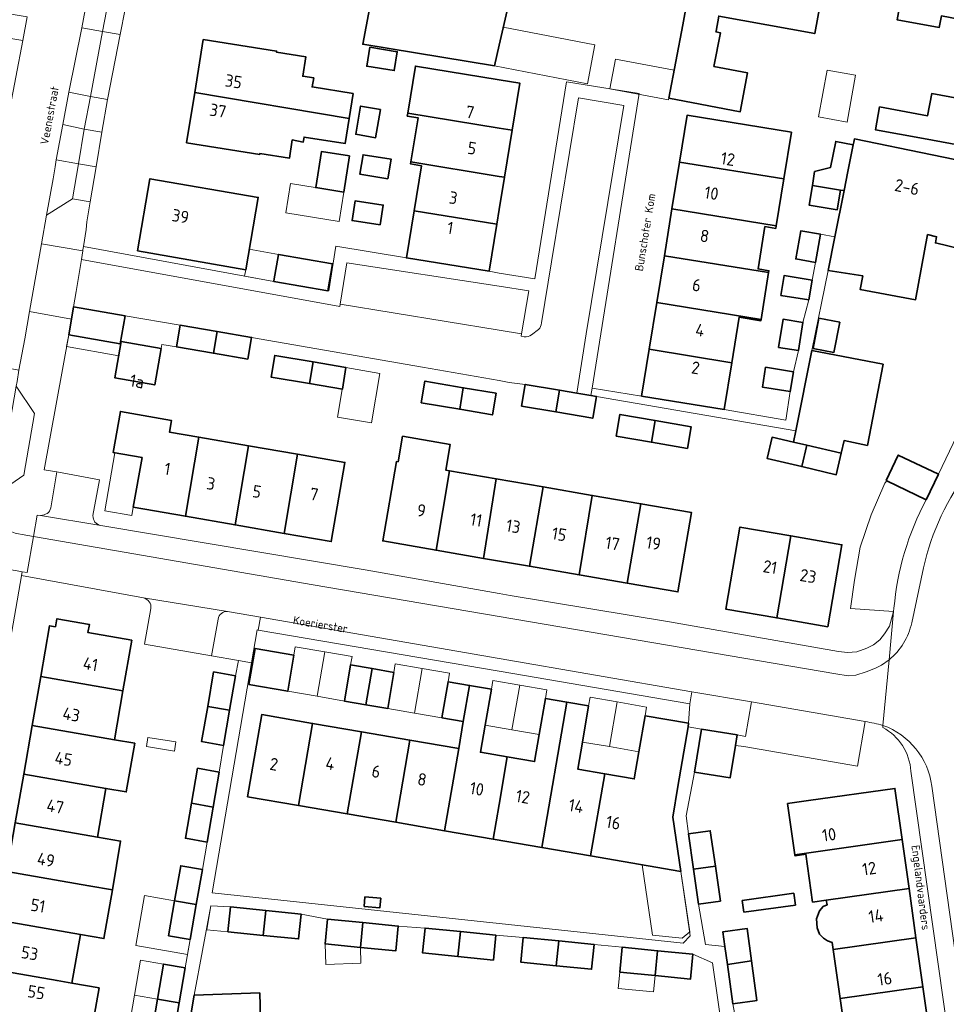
# Model space of a CAD drawing. Header units: metres. Extents: x 149984 to 156489, y 469398 to 478068.
# Tile 189 of 256: x 153948 to 154049, y 471553 to 471661. Entities that reach past the tile are written whole.
import ezdxf
from ezdxf.enums import TextEntityAlignment as Align

# ---------------------------------------------------------------- set-up
doc = ezdxf.new("R2010")
doc.units = ezdxf.units.M
doc.header["$LTSCALE"] = 0.75
for name, color, linetype, lineweight in [('B-WE-OG-BEBOUWING-GV', 6, 'Continuous', 35), ('B-WE-OG-BEBOUWING-T18', 1, 'Continuous', 18), ('B-WE-OG-BEBOUWING_LUIFEL-GV', 6, 'Continuous', 18), ('B-WE-OG-BEBOUWING_OVERBOUWING-GV', 6, 'Continuous', 18), ('B-WE-OG-TERREIN_ERF-GV', 252, 'Continuous', 18), ('B-WE-OG-TOPOGRAFIE-T18', 7, 'Continuous', 18), ('B-WE-VH-OPENVERHARDING_BETONSTRAATSTEEN-GV', 252, 'Continuous', 18), ('B-WE-VH-OPENVERHARDING_STRAATBAKSTEEN-GV', 252, 'Continuous', 18), ('B-WE-VH-OPENVERHARDING_TEGEL-GV', 252, 'Continuous', 18)]:
    doc.layers.add(name, color=color, linetype=linetype, lineweight=lineweight)
doc.styles.add('NLCS-ISO-M500-T18', font='NLCS-ISO.ttf', dxfattribs={"height": 0.9})
doc.styles.add('NLCS-ISO-M750-T18', font='NLCS-ISO.ttf', dxfattribs={"height": 1.35})

msp = doc.modelspace()

# ---------------------------------------------------------------- linework, layer by layer
at = {"layer": 'B-WE-OG-BEBOUWING-GV', "flags": 128}
for points in [[(154021.516, 471667.759), (154020.55, 471662.545), (154020.068, 471659.952), (154018.539, 471651.945), (154026.35, 471650.453), (154027.161, 471654.702), (154023.481, 471655.405), (154024.184, 471659.085), (154023.697, 471659.178), (154023.712, 471659.256), (154024.013, 471660.908), (154034.503, 471659), (154035.236, 471663.032), (154036.646, 471670.437), (154029.784, 471671.713), (154029.973, 471672.7), (154026.247, 471673.394), (154025.082, 471667.112)], [(154055.716, 471659.532), (154057.203, 471667.627), (154045.199, 471669.864), (154043.495, 471660.517), (154048.12, 471659.68), (154048.356, 471660.927)], [(154000.872, 471661.527), (153986.289, 471664.271), (153985.087, 471657.83), (153999.474, 471655.476), (154000, 471657.753)], [(153983.592, 471649.712), (153984.03, 471652.447), (153979.548, 471653.165), (153979.727, 471654.149), (153978.533, 471654.344), (153978.869, 471656.457), (153975.639, 471656.971), (153975.657, 471657.08), (153967.657, 471658.353), (153966.718, 471652.582)], [(153985.848, 471657.5), (153985.519, 471655.428), (153988.526, 471654.951), (153988.855, 471657.023)], [(153990.01, 471650.305), (154000, 471648.676), (154001.41, 471648.446), (154002.248, 471653.586), (154000, 471653.952), (153990.848, 471655.444)], [(153983.592, 471649.712), (153966.718, 471652.582), (153965.823, 471647.081), (153973.82, 471645.795), (153973.837, 471645.903), (153977.066, 471645.384), (153977.387, 471647.379), (153978.574, 471647.143), (153978.672, 471647.695), (153983.154, 471646.978)], [(154041.596, 471650.994), (154041.139, 471648.5), (154046.387, 471647.538), (154053.282, 471646.274), (154054.182, 471651.182), (154047.287, 471652.446), (154046.844, 471650.032)], [(153987.018, 471650.697), (153984.85, 471651.076), (153984.313, 471648.001), (153986.481, 471647.623)], [(153990.01, 471650.305), (153989.96, 471649.996), (153991.144, 471649.803), (153990.357, 471644.972), (154000, 471643.4), (154000.572, 471643.307), (154001.41, 471648.446), (154000, 471648.676)], [(154031.115, 471643.116), (154031.943, 471648.23), (154020.541, 471650.075), (154019.713, 471644.962)], [(154037.711, 471641.845), (154038.132, 471643.934), (154038.715, 471646.831), (154036.795, 471647.217), (154036.22, 471644.366), (154034.486, 471643.929), (154034.242, 471642.399), (154037.302, 471641.91)], [(154035.951, 471633.108), (154039.757, 471632.524), (154039.484, 471631.039), (154045.532, 471629.925), (154046.844, 471637.045), (154047.825, 471636.809), (154047.7, 471636.129), (154052.045, 471635.079), (154052.666, 471637.346), (154054.31, 471636.947), (154055.826, 471644.016), (154038.847, 471647.491), (154038.779, 471647.148), (154038.715, 471646.831), (154038.132, 471643.934), (154037.711, 471641.845), (154036.692, 471636.787)], [(153983.641, 471645.638), (153980.578, 471646.127), (153979.948, 471642.182), (153983.01, 471641.693)], [(153987.845, 471643.147), (153988.18, 471645.293), (153985.117, 471645.771), (153984.782, 471643.625)], [(153990.357, 471644.972), (153990.322, 471644.76), (153991.507, 471644.567), (153990.704, 471639.639), (153999.734, 471638.167), (154000, 471639.799), (154000.572, 471643.307), (154000, 471643.4)], [(154019.713, 471644.962), (154018.886, 471639.848), (154030.287, 471638.003), (154031.115, 471643.116)], [(153960.45, 471635.257), (153972.294, 471633.208), (153973.66, 471641.099), (153961.815, 471643.148)], [(154034.242, 471642.399), (154033.897, 471640.238), (154036.958, 471639.75), (154037.302, 471641.91)], [(153986.987, 471638.089), (153987.33, 471640.259), (153984.265, 471640.743), (153983.922, 471638.573)], [(153998.897, 471633.027), (153999.734, 471638.167), (153990.704, 471639.639), (153989.866, 471634.499)], [(154018.058, 471634.735), (154029.46, 471632.889), (154029.493, 471633.097), (154028.309, 471633.288), (154029.056, 471637.908), (154030.241, 471637.716), (154030.287, 471638.003), (154018.886, 471639.848)], [(154034.601, 471633.998), (154035.135, 471637.071), (154032.967, 471637.448), (154032.433, 471634.375)], [(153975.364, 471631.971), (153975.357, 471631.925), (153981.268, 471630.903), (153981.268, 471630.905), (153981.78, 471633.86), (153975.868, 471634.883)], [(154029.46, 471632.889), (154018.058, 471634.735), (154017.23, 471629.621), (154028.632, 471627.776)], [(154033.872, 471629.9), (154034.217, 471632.067), (154031.156, 471632.555), (154030.81, 471630.388)], [(154028.632, 471627.776), (154017.23, 471629.621), (154016.403, 471624.508), (154025.435, 471623.046), (154026.237, 471628.001), (154028.606, 471627.618)], [(153952.937, 471626.097), (153958.575, 471625.122), (153959.103, 471628.172), (153953.465, 471629.147), (153953.234, 471627.811)], [(154032.73, 471624.383), (154033.21, 471627.446), (154031.036, 471627.786), (154030.556, 471624.723)], [(154034.315, 471624.603), (154036.597, 471624.164), (154037.233, 471627.468), (154034.951, 471627.907)], [(153968.763, 471624.078), (153969.17, 471626.439), (153965.134, 471627.128), (153964.724, 471624.768)], [(153969.17, 471626.439), (153968.763, 471624.078), (153972.514, 471623.438), (153972.924, 471625.798)], [(153958.684, 471625.368), (153957.984, 471621.378), (153962.344, 471620.618), (153963.034, 471624.608)], [(154016.403, 471624.508), (154015.575, 471619.394), (154024.608, 471617.932), (154025.435, 471623.046)], [(154034.193, 471624.377), (154032.428, 471615.614), (154032.174, 471614.365), (154033.624, 471614.027), (154037.394, 471613.148), (154037.714, 471614.535), (154040.262, 471614.015), (154041.967, 471622.882)], [(153979.267, 471620.76), (153979.666, 471623.121), (153975.464, 471623.838), (153975.064, 471621.478)], [(153979.267, 471620.76), (153982.854, 471620.148), (153983.254, 471622.508), (153979.666, 471623.121)], [(154032.179, 471622.058), (154029.129, 471622.55), (154028.779, 471620.379), (154031.829, 471619.887)], [(153995.682, 471617.95), (153996.078, 471620.315), (153991.874, 471621.038), (153991.474, 471618.668)], [(153996.078, 471620.315), (153995.682, 471617.95), (153999.264, 471617.338), (153999.664, 471619.698)], [(154006.197, 471617.668), (154006.603, 471620.038), (154002.854, 471620.678), (154002.454, 471618.308)], [(154008.508, 471619.713), (154006.603, 471620.038), (154006.197, 471617.668), (154010.234, 471616.978), (154010.644, 471619.348), (154010.02, 471619.455)], [(153965.693, 471606.262), (153967.183, 471614.907), (153963.945, 471615.467), (153964.168, 471616.741), (153958.589, 471617.717), (153957.803, 471613.22), (153960.952, 471612.67), (153960.004, 471607.248)], [(154016.644, 471614.361), (154017.049, 471616.725), (154013.194, 471617.388), (154012.794, 471615.018)], [(154017.049, 471616.725), (154016.644, 471614.361), (154020.584, 471613.688), (154020.984, 471616.048)], [(153967.183, 471614.907), (153965.693, 471606.262), (153971.134, 471605.318), (153972.589, 471613.972)], [(153993.106, 471602.563), (153994.56, 471611.247), (153994.156, 471611.317), (153994.639, 471614.108), (153989.434, 471615.009), (153988.951, 471612.217), (153988.774, 471612.248), (153987.274, 471603.568)], [(154033.074, 471611.689), (154033.624, 471614.027), (154032.174, 471614.365), (154029.844, 471614.908), (154029.304, 471612.568)], [(153972.589, 471613.972), (153971.134, 471605.318), (153976.499, 471604.388), (153977.963, 471613.042)], [(154033.624, 471614.027), (154033.074, 471611.689), (154036.854, 471610.808), (154037.394, 471613.148)], [(153976.499, 471604.388), (153981.634, 471603.498), (153983.134, 471612.148), (153977.963, 471613.042)], [(154042.305, 471610.171), (154042.397, 471610.127), (154046.676, 471608.077), (154046.682, 471608.074), (154048.016, 471610.857), (154043.639, 471612.955)], [(153994.56, 471611.247), (153993.106, 471602.563), (153998.289, 471601.67), (153999.666, 471610.364)], [(153999.666, 471610.364), (153998.289, 471601.67), (154003.308, 471600.805), (154004.793, 471609.477)], [(154010.184, 471608.545), (154004.793, 471609.477), (154003.308, 471600.805), (154008.732, 471599.87)], [(154014.005, 471598.961), (154015.49, 471607.627), (154010.184, 471608.545), (154008.732, 471599.87)], [(154015.49, 471607.627), (154014.005, 471598.961), (154019.534, 471598.008), (154021.034, 471606.668)], [(154031.893, 471604.123), (154026.314, 471605.088), (154024.764, 471596.118), (154030.342, 471595.153)], [(154030.342, 471595.153), (154035.924, 471594.188), (154037.474, 471603.158), (154031.893, 471604.123)], [(153959.844, 471592.738), (153955.044, 471593.568), (153955.204, 471594.458), (153951.654, 471595.078), (153951.494, 471594.188), (153950.854, 471594.308), (153949.884, 471588.745), (153958.873, 471587.178)], [(153972.626, 471587.885), (153976.884, 471587.148), (153977.554, 471591.088), (153973.308, 471591.824)], [(153985.441, 471585.674), (153986.119, 471589.618), (153983.754, 471590.028), (153983.074, 471586.078)], [(153957.943, 471581.855), (153958.873, 471587.178), (153949.884, 471588.745), (153948.955, 471583.424)], [(153971.184, 471588.838), (153968.784, 471589.258), (153968.132, 471585.478), (153970.534, 471585.065)], [(153985.441, 471585.674), (153987.814, 471585.268), (153988.484, 471589.208), (153986.119, 471589.618)], [(153996.081, 471583.846), (153996.759, 471587.786), (153994.414, 471588.188), (153993.734, 471584.248)], [(153996.759, 471587.786), (153996.081, 471583.846), (153995.573, 471580.888), (153994.029, 471571.913), (153999.347, 471570.998), (154000, 471574.79), (154000.892, 471579.972), (153997.954, 471580.478), (153998.464, 471583.438), (153999.144, 471587.378)], [(153970.534, 471585.065), (153968.132, 471585.478), (153967.474, 471581.658), (153969.874, 471581.238)], [(153999.347, 471570.998), (154004.675, 471570.081), (154007.409, 471585.955), (154005.054, 471586.358), (154004.374, 471582.418), (154003.864, 471579.46), (154000.892, 471579.972), (154000, 471574.79)], [(154011.539, 471578.137), (154008.595, 471578.645), (154009.104, 471581.598), (154009.784, 471585.548), (154007.409, 471585.955), (154004.675, 471570.081), (154009.993, 471569.166)], [(153978.063, 471574.66), (153979.61, 471583.639), (153974.044, 471584.598), (153972.494, 471575.618)], [(154020.714, 471583.678), (154018.334, 471584.078), (154015.954, 471584.478), (154015.274, 471580.538), (154014.764, 471577.581), (154011.539, 471578.137), (154009.993, 471569.166), (154019.856, 471567.47), (154018.986, 471573.393), (154019.551, 471576.756), (154020.646, 471583.271)], [(153948.027, 471578.105), (153957.014, 471576.538), (153959.231, 471576.151), (153960.159, 471581.468), (153957.943, 471581.855), (153948.955, 471583.424)], [(153983.387, 471573.744), (153984.932, 471582.722), (153979.61, 471583.639), (153978.063, 471574.66)], [(153990.251, 471581.805), (153984.932, 471582.722), (153983.387, 471573.744), (153988.705, 471572.829)], [(154021.36, 471578.327), (154025.247, 471577.685), (154025.829, 471581.211), (154026.022, 471582.379), (154022.136, 471583.021)], [(153988.705, 471572.829), (153994.029, 471571.913), (153995.573, 471580.888), (153990.251, 471581.805)], [(153956.085, 471571.218), (153957.014, 471576.538), (153948.027, 471578.105), (153947.099, 471572.786)], [(153969.405, 471578.326), (153967.035, 471578.736), (153966.369, 471574.907), (153968.744, 471574.495)], [(154032.33, 471569.28), (154044.056, 471570.938), (154043.264, 471576.538), (154033.832, 471575.204), (154031.538, 471574.88)], [(153968.744, 471574.495), (153966.369, 471574.907), (153965.705, 471571.086), (153968.085, 471570.676)], [(153956.085, 471571.218), (153947.099, 471572.786), (153946.171, 471567.465), (153955.156, 471565.898), (153957.724, 471565.45), (153958.611, 471570.777)], [(154023.636, 471568.051), (154023.084, 471571.908), (154020.704, 471571.568), (154021.255, 471567.714)], [(154035.768, 471564.335), (154044.812, 471565.588), (154044.056, 471570.938), (154032.33, 471569.28), (154032.345, 471569.175), (154033.534, 471569.343), (154034.272, 471564.124)], [(153945.245, 471562.154), (153954.228, 471560.585), (153956.797, 471560.137), (153957.724, 471565.45), (153955.156, 471565.898), (153946.171, 471567.465)], [(153964.514, 471564.265), (153966.889, 471563.853), (153967.55, 471567.684), (153965.18, 471568.094)], [(154023.636, 471568.051), (154021.255, 471567.714), (154021.804, 471563.878), (154024.184, 471564.228)], [(154026.766, 471563), (154032.381, 471563.794), (154032.199, 471565.08), (154026.584, 471564.286)], [(154044.812, 471565.588), (154035.768, 471564.335), (154035.843, 471563.805), (154035.406, 471563.62), (154035.038, 471563.17), (154034.69, 471562.269), (154034.751, 471561.306), (154035.038, 471560.61), (154035.468, 471560.16), (154035.898, 471559.873), (154036.424, 471559.691), (154036.529, 471558.947), (154045.57, 471560.227)], [(153966.23, 471560.034), (153966.889, 471563.853), (153964.514, 471564.265), (153963.85, 471560.444)], [(153985.246, 471563.632), (153986.965, 471563.499), (153987.046, 471564.542), (153985.327, 471564.676)], [(153974.207, 471560.48), (153974.478, 471563.196), (153970.61, 471563.582), (153970.34, 471560.866)], [(153974.207, 471560.48), (153978.075, 471560.094), (153978.346, 471562.81), (153974.478, 471563.196)], [(153944.316, 471556.831), (153951.672, 471555.543), (153953.297, 471555.259), (153954.228, 471560.585), (153945.245, 471562.154)], [(153984.831, 471559.164), (153985.101, 471561.88), (153981.234, 471562.266), (153980.963, 471559.55)], [(153984.831, 471559.164), (153988.698, 471558.779), (153988.969, 471561.494), (153985.101, 471561.88)], [(153995.498, 471558.17), (153995.769, 471560.886), (153991.901, 471561.272), (153991.631, 471558.556)], [(153995.769, 471560.886), (153995.498, 471558.17), (153999.366, 471557.784), (153999.637, 471560.5)], [(154027.603, 471557.683), (154027.122, 471561.229), (154024.47, 471560.869), (154024.687, 471559.268), (154024.953, 471557.308)], [(154006.507, 471559.872), (154002.64, 471560.257), (154002.369, 471557.542), (154006.236, 471557.156)], [(154006.507, 471559.872), (154006.236, 471557.156), (154010.104, 471556.77), (154010.375, 471559.486)], [(154037.286, 471553.59), (154046.327, 471554.869), (154045.57, 471560.227), (154036.529, 471558.947)], [(154017.043, 471556.078), (154017.314, 471558.794), (154013.446, 471559.18), (154013.176, 471556.464)], [(154017.043, 471556.078), (154020.911, 471555.692), (154021.182, 471558.408), (154017.314, 471558.794)], [(154027.603, 471557.683), (154024.953, 471557.308), (154025.537, 471553.005), (154025.787, 471553.039), (154027.938, 471553.331), (154028.188, 471553.365)], [(153953.297, 471555.259), (153951.672, 471555.543), (153944.316, 471556.831), (153943.344, 471551.258), (153943.984, 471551.138), (153943.834, 471550.268), (153947.384, 471549.648), (153947.544, 471550.518), (153950.698, 471549.97), (153950.526, 471548.985), (153955.108, 471548.19), (153956.252, 471554.742)], [(153962.638, 471553.509), (153965.013, 471553.097), (153965.674, 471556.928), (153963.304, 471557.338)], [(154047.084, 471549.518), (154046.327, 471554.869), (154037.286, 471553.59), (154038.042, 471548.24)], [(153964.354, 471549.278), (153965.013, 471553.097), (153962.638, 471553.509), (153961.974, 471549.689), (153961.974, 471549.688)], [(153966.658, 471553.96), (153965.52, 471547.277), (153968.39, 471547.362), (153968.564, 471542.088), (153974.218, 471542.271), (153973.924, 471551.371), (153973.833, 471554.192)]]:
    msp.add_lwpolyline(points, close=True, dxfattribs=at)
at = {"layer": 'B-WE-OG-BEBOUWING_LUIFEL-GV', "flags": 128}
for points in [[(153975.357, 471631.925), (153975.868, 471634.883), (153972.679, 471635.435), (153972.294, 471633.208), (153972.173, 471632.508)], [(153958.62, 471625.379), (153958.684, 471625.368), (153963.034, 471624.608), (153963.11, 471625.048), (153964.724, 471624.768), (153965.134, 471627.128), (153959.103, 471628.172)], [(153958.684, 471625.368), (153958.62, 471625.379), (153958.575, 471625.122), (153952.937, 471626.097), (153952.703, 471624.81), (153958.41, 471623.809)], [(153983.254, 471622.508), (153982.338, 471617.102), (153986.047, 471616.474), (153986.963, 471621.879)], [(153957.984, 471613.188), (153956.879, 471606.865), (153959.846, 471606.346), (153960.004, 471607.248), (153960.952, 471612.67)], [(153980.94, 471591.462), (153977.711, 471592.011), (153977.554, 471591.088), (153976.884, 471587.148), (153980.113, 471586.599)], [(153980.94, 471591.462), (153980.113, 471586.599), (153983.074, 471586.078), (153983.754, 471590.028), (153983.912, 471590.957)], [(153991.585, 471589.652), (153988.645, 471590.152), (153988.484, 471589.208), (153987.814, 471585.268), (153990.755, 471584.768)], [(153991.585, 471589.652), (153990.755, 471584.768), (153993.734, 471584.248), (153994.414, 471588.188), (153994.576, 471589.143)], [(154002.246, 471587.819), (153999.308, 471588.327), (153999.144, 471587.378), (153998.463, 471583.435), (154001.402, 471582.928)], [(154002.246, 471587.819), (154001.402, 471582.928), (154004.373, 471582.415), (154005.054, 471586.358), (154005.218, 471587.307)], [(154012.89, 471585.986), (154009.947, 471586.493), (154009.784, 471585.548), (154009.105, 471581.604), (154012.049, 471581.097)], [(154012.89, 471585.986), (154012.049, 471581.097), (154015.275, 471580.541), (154015.954, 471584.478), (154016.118, 471585.429)], [(154015.64, 471568.195), (154016.771, 471560.492), (154020.005, 471560.176), (154020.827, 471560.86), (154019.856, 471567.47)], [(153963.85, 471560.444), (153964.514, 471564.267), (153961.236, 471564.839), (153960.283, 471559.375), (153965.935, 471558.389), (153966.23, 471560.034)], [(153970.34, 471560.866), (153970.61, 471563.582), (153968.48, 471563.697), (153968.037, 471561.095)], [(153980.963, 471559.55), (153981.034, 471557.306), (153984.886, 471557.427), (153984.831, 471559.164)], [(153963.304, 471557.338), (153960.803, 471557.772), (153960.139, 471553.943), (153962.638, 471553.509)], [(154013.176, 471556.464), (154012.999, 471554.687), (154016.866, 471554.301), (154017.043, 471556.078)], [(153962.638, 471553.509), (153960.139, 471553.943), (153959.475, 471550.122), (153960.731, 471549.904), (153961.974, 471549.688), (153961.974, 471549.689)]]:
    msp.add_lwpolyline(points, close=True, dxfattribs=at)
at = {"layer": 'B-WE-OG-BEBOUWING_OVERBOUWING-GV', "flags": 128}
for points in [[(154010.472, 471657.774), (154000.45, 471659.701), (153999.474, 471655.476), (154009.653, 471653.518)], [(154019.121, 471655.003), (154012.706, 471656.222), (154012.088, 471652.968), (154018.502, 471651.749)], [(154034.921, 471649.901), (154038.041, 471649.333), (154038.973, 471654.452), (154035.853, 471655.02)], [(153983.01, 471641.693), (153977.194, 471642.622), (153976.679, 471639.402), (153982.496, 471638.472)], [(153961.431, 471581.1), (153964.506, 471580.609), (153964.666, 471581.611), (153961.591, 471582.102)]]:
    msp.add_lwpolyline(points, close=True, dxfattribs=at)
at = {"layer": 'B-WE-OG-TERREIN_ERF-GV', "flags": 128}
for points in [[(154020.55, 471662.545), (154021.516, 471667.759), (154025.082, 471667.112), (154026.247, 471673.394), (154029.973, 471672.7), (154029.784, 471671.713), (154036.646, 471670.437), (154035.236, 471663.032), (154034.503, 471659), (154024.013, 471660.908), (154023.712, 471659.256), (154023.697, 471659.178), (154024.184, 471659.085), (154023.481, 471655.405), (154027.161, 471654.702), (154026.35, 471650.453), (154018.539, 471651.945), (154020.068, 471659.952)], [(154055.716, 471659.532), (154048.356, 471660.927), (154048.12, 471659.68), (154043.495, 471660.517), (154045.199, 471669.864), (154057.203, 471667.627)], [(153983.592, 471649.712), (153983.154, 471646.978), (153978.672, 471647.695), (153978.574, 471647.143), (153977.387, 471647.379), (153977.066, 471645.384), (153973.837, 471645.903), (153973.82, 471645.795), (153965.823, 471647.081), (153966.718, 471652.582), (153967.657, 471658.353), (153975.657, 471657.08), (153975.639, 471656.971), (153978.869, 471656.457), (153978.533, 471654.344), (153979.727, 471654.149), (153979.548, 471653.165), (153984.03, 471652.447)], [(153985.848, 471657.5), (153988.855, 471657.023), (153988.526, 471654.951), (153985.519, 471655.428)], [(154041.596, 471650.994), (154046.844, 471650.032), (154047.287, 471652.446), (154054.182, 471651.182), (154053.282, 471646.274), (154046.387, 471647.538), (154041.139, 471648.5)], [(153987.018, 471650.697), (153986.481, 471647.623), (153984.313, 471648.001), (153984.85, 471651.076)], [(153983.641, 471645.638), (153983.01, 471641.693), (153979.948, 471642.182), (153980.578, 471646.127)], [(153987.845, 471643.147), (153984.782, 471643.625), (153985.117, 471645.771), (153988.18, 471645.293)], [(153960.45, 471635.257), (153961.815, 471643.148), (153973.66, 471641.099), (153972.294, 471633.208)], [(153986.987, 471638.089), (153983.922, 471638.573), (153984.265, 471640.743), (153987.33, 471640.259)], [(154034.315, 471624.603), (154034.951, 471627.907), (154037.233, 471627.468), (154036.597, 471624.164)], [(153963.034, 471624.608), (153962.344, 471620.618), (153957.984, 471621.378), (153958.684, 471625.368)], [(153979.267, 471620.76), (153975.064, 471621.478), (153975.464, 471623.838), (153979.666, 471623.121), (153983.254, 471622.508), (153982.854, 471620.148)], [(153996.078, 471620.315), (153999.664, 471619.698), (153999.264, 471617.338), (153995.682, 471617.95), (153991.474, 471618.668), (153991.874, 471621.038)], [(153972.589, 471613.972), (153977.963, 471613.042), (153983.134, 471612.148), (153981.634, 471603.498), (153976.499, 471604.388), (153971.134, 471605.318), (153965.693, 471606.262), (153960.004, 471607.248), (153960.952, 471612.67), (153957.803, 471613.22), (153958.589, 471617.717), (153964.168, 471616.741), (153963.945, 471615.467), (153967.183, 471614.907)], [(154017.049, 471616.725), (154020.984, 471616.048), (154020.584, 471613.688), (154016.644, 471614.361), (154012.794, 471615.018), (154013.194, 471617.388)], [(154004.793, 471609.477), (154010.184, 471608.545), (154015.49, 471607.627), (154021.034, 471606.668), (154019.534, 471598.008), (154014.005, 471598.961), (154008.732, 471599.87), (154003.308, 471600.805), (153998.289, 471601.67), (153993.106, 471602.563), (153987.274, 471603.568), (153988.774, 471612.248), (153988.951, 471612.217), (153989.434, 471615.009), (153994.639, 471614.108), (153994.156, 471611.317), (153994.56, 471611.247), (153999.666, 471610.364)], [(154031.893, 471604.123), (154037.474, 471603.158), (154035.924, 471594.188), (154030.342, 471595.153), (154024.764, 471596.118), (154026.314, 471605.088)], [(153984.932, 471582.722), (153990.251, 471581.805), (153995.573, 471580.888), (153996.081, 471583.846), (153993.734, 471584.248), (153994.414, 471588.188), (153996.759, 471587.786), (153999.144, 471587.378), (153998.464, 471583.438), (153997.954, 471580.478), (154000.892, 471579.972), (154003.864, 471579.46), (154004.374, 471582.418), (154005.054, 471586.358), (154007.409, 471585.955), (154009.784, 471585.548), (154009.104, 471581.598), (154008.595, 471578.645), (154011.539, 471578.137), (154014.764, 471577.581), (154015.274, 471580.538), (154015.954, 471584.478), (154018.334, 471584.078), (154020.714, 471583.678), (154020.834, 471585.768), (154000, 471589.333), (153973.663, 471593.839), (153973.554, 471593.858), (153972.934, 471590.268), (153968.622, 471565.11), (154020.115, 471559.636), (154020.892, 471560.413), (154019.856, 471567.47), (154009.993, 471569.166), (154004.675, 471570.081), (153999.347, 471570.998), (153994.029, 471571.913), (153988.705, 471572.829), (153983.387, 471573.744), (153978.063, 471574.66), (153972.494, 471575.618), (153974.044, 471584.598), (153979.61, 471583.639)], [(153972.626, 471587.885), (153973.308, 471591.824), (153977.554, 471591.088), (153976.884, 471587.148)], [(153986.119, 471589.618), (153988.484, 471589.208), (153987.814, 471585.268), (153985.441, 471585.674), (153983.074, 471586.078), (153983.754, 471590.028)], [(154026.766, 471563), (154026.584, 471564.286), (154032.199, 471565.08), (154032.381, 471563.794)], [(153985.246, 471563.632), (153985.327, 471564.676), (153987.046, 471564.542), (153986.965, 471563.499)]]:
    msp.add_lwpolyline(points, close=True, dxfattribs=at)
for points in [[(153960.203, 471667.235), (153958.552, 471658.907), (153957.195, 471651.813), (153956.571, 471648.247), (153955.928, 471644.43), (153955.285, 471640.619), (153954.915, 471638.422), (153954.859, 471637.59), (153954.556, 471635.731), (153975.357, 471631.925), (153975.364, 471631.971), (153975.868, 471634.883), (153981.78, 471633.86), (153981.268, 471630.905), (153981.377, 471630.885), (153982.155, 471635.758), (153989.866, 471634.499), (153990.704, 471639.639), (153991.507, 471644.567), (153990.322, 471644.76), (153990.357, 471644.972)], [(154000.872, 471661.527), (154000, 471657.753), (153999.474, 471655.476), (153985.087, 471657.83), (153986.289, 471664.271)], [(153990.357, 471644.972), (153991.144, 471649.803), (153989.96, 471649.996), (153990.01, 471650.305), (153990.848, 471655.444), (154000, 471653.952), (154002.248, 471653.586), (154001.41, 471648.446), (154000.572, 471643.307), (154000, 471639.799), (153999.734, 471638.167), (153998.897, 471633.027), (154000, 471632.843), (154003.915, 471632.189), (154007.362, 471653.738), (154015.306, 471652.443), (154010.159, 471620.271), (154015.575, 471619.394), (154016.403, 471624.508), (154017.23, 471629.621), (154018.058, 471634.735), (154018.886, 471639.848), (154019.713, 471644.962), (154020.541, 471650.075), (154031.943, 471648.23), (154031.115, 471643.116), (154030.287, 471638.003), (154030.241, 471637.716), (154029.056, 471637.908), (154028.309, 471633.288), (154029.493, 471633.097), (154029.46, 471632.889), (154028.632, 471627.776), (154028.606, 471627.618), (154026.237, 471628.001), (154025.435, 471623.046), (154024.608, 471617.932), (154031.325, 471616.76), (154031.829, 471619.887), (154028.779, 471620.379), (154029.129, 471622.55), (154032.179, 471622.058), (154032.73, 471624.383), (154030.556, 471624.723), (154031.036, 471627.786), (154033.21, 471627.446), (154033.872, 471629.9), (154030.81, 471630.388), (154031.156, 471632.555), (154034.217, 471632.067), (154034.601, 471633.998), (154032.433, 471634.375), (154032.967, 471637.448), (154035.135, 471637.071), (154036.692, 471636.787), (154037.711, 471641.845), (154037.302, 471641.91), (154036.958, 471639.75), (154033.897, 471640.238), (154034.242, 471642.399), (154034.486, 471643.929), (154036.22, 471644.366), (154036.795, 471647.217), (154038.715, 471646.831), (154038.779, 471647.148), (154038.847, 471647.491), (154055.826, 471644.016)], [(154052.045, 471635.079), (154047.7, 471636.129), (154047.825, 471636.809), (154046.844, 471637.045), (154045.532, 471629.925), (154039.484, 471631.039), (154039.757, 471632.524), (154035.951, 471633.108), (154034.193, 471624.377), (154041.967, 471622.882), (154040.262, 471614.015), (154037.714, 471614.535), (154037.394, 471613.148), (154036.854, 471610.808), (154033.074, 471611.689), (154029.304, 471612.568), (154029.844, 471614.908), (154032.174, 471614.365), (154032.428, 471615.614), (154010.644, 471619.348), (154010.234, 471616.978), (154006.197, 471617.668), (154002.454, 471618.308), (154002.854, 471620.678), (154001.1, 471620.89), (154000, 471621.084), (153991.62, 471622.56), (153972.924, 471625.798), (153972.514, 471623.438), (153968.763, 471624.078), (153964.724, 471624.768), (153965.134, 471627.128), (153959.103, 471628.172), (153958.575, 471625.122), (153952.937, 471626.097), (153950.258, 471611.338), (153951.649, 471611.104), (153956.307, 471610.248), (153955.593, 471606.341)], [(153956.439, 471605.26), (153985.361, 471600.404), (154000, 471597.823), (154001.205, 471597.611), (154018.623, 471594.749), (154037.094, 471591.508), (154038.075, 471591.384), (154039.096, 471591.46), (154040.181, 471591.872), (154040.909, 471592.236), (154041.628, 471592.757), (154042.144, 471593.433), (154042.689, 471594.258), (154043.129, 471595.851), (154038.399, 471596.185), (154038.852, 471599.274), (154039.454, 471602.89), (154040.66, 471606.431), (154042.166, 471609.897), (154042.397, 471610.127), (154042.305, 471610.171), (154043.639, 471612.955), (154048.016, 471610.857), (154050.034, 471615.068)], [(153961.102, 471597.338), (153947.776, 471599.782), (153947.774, 471599.769), (153939.067, 471549.815), (153963.759, 471545.289), (153964.354, 471549.278), (153961.974, 471549.688), (153961.974, 471549.689), (153962.638, 471553.509), (153963.304, 471557.338), (153965.674, 471556.928), (153966.23, 471560.034), (153963.85, 471560.444), (153964.514, 471564.265), (153965.18, 471568.094), (153967.55, 471567.684), (153968.085, 471570.676), (153965.705, 471571.086), (153966.369, 471574.907)], [(153966.369, 471574.907), (153967.035, 471578.736), (153969.405, 471578.326), (153969.874, 471581.238), (153967.474, 471581.658), (153968.132, 471585.478), (153968.784, 471589.258), (153971.184, 471588.838), (153971.491, 471590.517), (153968.554, 471591.024), (153961.234, 471592.288), (153961.914, 471596.178)], [(153947.099, 471572.786), (153948.027, 471578.105), (153948.955, 471583.424), (153949.884, 471588.745), (153950.854, 471594.308), (153951.494, 471594.188), (153951.654, 471595.078), (153955.204, 471594.458), (153955.044, 471593.568), (153959.844, 471592.738), (153958.873, 471587.178), (153957.943, 471581.855), (153960.159, 471581.468), (153959.231, 471576.151), (153957.014, 471576.538), (153956.085, 471571.218), (153958.611, 471570.777), (153957.724, 471565.45), (153956.797, 471560.137), (153954.228, 471560.585), (153953.297, 471555.259), (153956.252, 471554.742), (153955.108, 471548.19)], [(154040.024, 471583.838), (154039.174, 471578.958), (154026.734, 471581.128), (154025.829, 471581.211), (154025.247, 471577.685), (154021.36, 471578.327), (154020.427, 471573.544), (154020.704, 471571.568), (154023.084, 471571.908), (154023.636, 471568.051), (154024.184, 471564.228), (154021.804, 471563.878), (154022.552, 471559.494), (154024.687, 471559.268), (154024.47, 471560.869), (154027.122, 471561.229), (154027.603, 471557.683), (154028.188, 471553.365), (154027.938, 471553.331), (154025.787, 471553.039), (154025.537, 471553.005), (154026.014, 471550.448)], [(154041.942, 471583.204), (154041.963, 471583.421)], [(154046.327, 471554.869), (154047.084, 471549.518), (154047.874, 471543.928), (154047.609, 471543.891), (154042.349, 471543.146), (154042.88, 471539.397), (154048.152, 471540.055), (154050.393, 471540.373), (154045.014, 471578.408)], [(154038.042, 471548.24), (154037.286, 471553.59), (154036.529, 471558.947), (154036.424, 471559.691), (154035.898, 471559.873), (154035.468, 471560.16), (154035.038, 471560.61), (154034.751, 471561.306), (154034.69, 471562.269), (154035.038, 471563.17), (154035.406, 471563.62), (154035.843, 471563.805), (154035.768, 471564.335), (154034.272, 471564.124), (154033.534, 471569.343), (154032.345, 471569.175), (154032.33, 471569.28), (154031.538, 471574.88), (154033.832, 471575.204), (154043.264, 471576.538), (154044.056, 471570.938), (154044.812, 471565.588), (154045.57, 471560.227), (154046.327, 471554.869)], [(154026.144, 471538.028), (154023.329, 471557.481), (154021.182, 471558.408), (154020.911, 471555.692), (154017.043, 471556.078), (154013.176, 471556.464), (154013.446, 471559.18), (154010.375, 471559.486), (154010.104, 471556.77), (154006.236, 471557.156), (154002.369, 471557.542), (154002.64, 471560.257), (153999.637, 471560.5), (153999.366, 471557.784), (153995.498, 471558.17), (153991.631, 471558.556), (153991.901, 471561.272), (153988.969, 471561.494), (153988.698, 471558.779), (153984.831, 471559.164), (153980.963, 471559.55), (153981.234, 471562.266), (153978.346, 471562.81), (153978.075, 471560.094), (153974.207, 471560.48), (153970.34, 471560.866), (153970.61, 471563.582), (153968.48, 471563.697), (153966.658, 471553.96), (153973.833, 471554.192), (153973.924, 471551.371)]]:
    msp.add_lwpolyline(points, dxfattribs=at)
at = {"layer": 'B-WE-OG-TERREIN_ERF-GV'}
for points in [[(153955.593, 471606.341, 0.3866204), (153956.439, 471605.26)], [(153961.914, 471596.178, 0.4106689), (153961.102, 471597.338)], [(154041.963, 471583.421, 0.0160229), (154040.024, 471583.838)], [(154045.014, 471578.408, 0.2597899), (154041.942, 471583.204)]]:
    msp.add_lwpolyline(points, format="xyb", dxfattribs=at)
at = {"layer": 'B-WE-VH-OPENVERHARDING_BETONSTRAATSTEEN-GV', "flags": 128}
for points in [[(153954.374, 471659.611), (153956.636, 471659.229), (153958.251, 471667.548), (153955.888, 471667.936)], [(153958.251, 471667.548), (153956.636, 471659.229), (153958.552, 471658.907), (153960.203, 471667.235)], [(153947.911, 471658.237), (153943.048, 471659.063), (153941.351, 471650.034), (153941.009, 471648.372), (153940.791, 471647.065), (153944.472, 471646.427), (153945.643, 471646.224)], [(153955.313, 471652.117), (153956.636, 471659.229), (153954.374, 471659.611), (153952.966, 471652.613)], [(153952.287, 471649.086), (153954.628, 471648.569), (153955.313, 471652.117), (153952.966, 471652.613)], [(153955.313, 471652.117), (153954.628, 471648.569), (153956.571, 471648.247), (153957.195, 471651.813)], [(153954.628, 471648.569), (153952.287, 471649.086), (153951.583, 471645.221), (153954.003, 471644.78)], [(153951.443, 471644.449), (153951.223, 471643.138), (153950.52, 471639.158), (153953.37, 471640.942), (153954.003, 471644.78), (153951.583, 471645.221)], [(153955.285, 471640.619), (153955.928, 471644.43), (153954.003, 471644.78), (153953.37, 471640.942)], [(153953.465, 471629.147), (153953.757, 471630.838), (153954.323, 471634.305), (153954.482, 471635.28), (153949.964, 471636.017), (153948.657, 471628.62), (153953.234, 471627.811)], [(154000, 471626.602), (154002.458, 471626.203), (154003.245, 471630.888), (154000, 471631.39), (153983.331, 471633.966), (153982.607, 471629.425)], [(153945.154, 471608.808), (153948.042, 471610.762), (153949.208, 471617.505), (153947.208, 471620.471)], [(154021.074, 471587.068), (154020.834, 471585.768), (154020.714, 471583.678), (154020.646, 471583.271), (154022.136, 471583.021), (154026.022, 471582.379), (154026.925, 471582.222), (154027.584, 471586.008)], [(154040.024, 471583.838), (154027.584, 471586.008), (154026.925, 471582.222), (154026.022, 471582.379), (154025.829, 471581.211), (154026.734, 471581.128), (154039.174, 471578.958)]]:
    msp.add_lwpolyline(points, close=True, dxfattribs=at)
for points in [[(153955.593, 471606.341), (153956.307, 471610.248), (153951.649, 471611.104), (153950.997, 471607.178)], [(154046.676, 471608.077), (154042.397, 471610.127), (154042.166, 471609.897), (154040.66, 471606.431), (154039.454, 471602.89), (154038.852, 471599.274), (154038.399, 471596.185), (154043.129, 471595.851)], [(153949.87, 471606.364), (153956.439, 471605.26)], [(153946.343, 471600.436), (153947.139, 471600.331), (153947.85, 471600.208), (153948.403, 471600.126), (153949.088, 471604.057)], [(153949.088, 471604.057), (153947.841, 471604.291)], [(153970.316, 471595.86), (153961.102, 471597.338)], [(154043.129, 471595.851), (154043.164, 471596.218)], [(153961.914, 471596.178), (153961.234, 471592.288), (153968.554, 471591.024), (153969.264, 471595.038)]]:
    msp.add_lwpolyline(points, dxfattribs=at)
at = {"layer": 'B-WE-VH-OPENVERHARDING_BETONSTRAATSTEEN-GV'}
for points in [[(153947.841, 471604.291, -0.5258108), (153945.154, 471608.808)], [(154043.164, 471596.218, -0.1006693), (154046.676, 471608.077)], [(153950.997, 471607.178, -0.3445964), (153949.87, 471606.364)], [(153956.439, 471605.26, -0.3866204), (153955.593, 471606.341)], [(153961.102, 471597.338, -0.4106689), (153961.914, 471596.178)], [(153969.264, 471595.038, -0.3787953), (153970.316, 471595.86)]]:
    msp.add_lwpolyline(points, format="xyb", dxfattribs=at)
at = {"layer": 'B-WE-VH-OPENVERHARDING_STRAATBAKSTEEN-GV', "flags": 128}
for points in [[(153941.676, 471623.296), (153947.501, 471622.219), (153948.132, 471625.65), (153948.657, 471628.62), (153949.964, 471636.017), (153950.52, 471639.158), (153951.223, 471643.138), (153951.443, 471644.449), (153951.583, 471645.221), (153952.287, 471649.086), (153952.966, 471652.613), (153954.374, 471659.611), (153955.888, 471667.936)], [(153948.406, 471660.83), (153947.911, 471658.237), (153945.643, 471646.224), (153944.197, 471637.879), (153944.075, 471637.248)], [(154006.603, 471620.038), (154008.508, 471619.713), (154009.51, 471626.204), (154013.634, 471651.147), (154008.669, 471651.997), (154005.706, 471634.065), (154004.638, 471627.386)], [(154002.741, 471625.869), (154002.415, 471625.953), (154002.458, 471626.203), (154000, 471626.602), (153982.607, 471629.425), (153982.571, 471629.202), (153954.323, 471634.305), (153953.757, 471630.838), (153953.465, 471629.147), (153959.103, 471628.172), (153965.134, 471627.128), (153969.17, 471626.439), (153972.924, 471625.798), (153991.62, 471622.56), (154000, 471621.084), (154001.1, 471620.89), (154002.854, 471620.678), (154006.603, 471620.038)], [(154004.3, 471626.684), (154003.548, 471626.094)], [(154051.474, 471611.418), (154054.164, 471614.878), (154054.394, 471615.208), (154054.505, 471615.494), (154054.542, 471615.785), (154051.78, 471618.991), (154051.554, 471618.398), (154050.034, 471615.068), (154048.016, 471610.857), (154046.682, 471608.074), (154046.676, 471608.077)], [(154041.963, 471583.421), (154042.636, 471590.589), (154041.801, 471590.014), (154041.155, 471589.673), (154040.107, 471589.253), (154038.999, 471588.923), (154038.172, 471588.849), (154036.824, 471589.048), (154000, 471595.332), (153979.669, 471598.78), (153949.088, 471604.057), (153948.403, 471600.126), (153947.85, 471600.208), (153947.776, 471599.782)], [(154046.404, 471600.618), (154045.104, 471594.628)], [(154045.104, 471594.628), (154046.404, 471600.618)], [(153947.776, 471599.782), (153961.102, 471597.338), (153970.316, 471595.86), (153973.903, 471595.248), (154000, 471590.723), (154021.074, 471587.068), (154027.584, 471586.008), (154040.024, 471583.838)], [(154043.164, 471596.218), (154043.129, 471595.851), (154042.636, 471590.589)], [(154042.636, 471590.589), (154041.963, 471583.421)], [(154041.963, 471583.421), (154041.942, 471583.204)], [(154045.014, 471578.408), (154050.393, 471540.373), (154050.418, 471540.376), (154052.335, 471540.69), (154052.369, 471540.694), (154047.304, 471576.798)], [(154047.304, 471576.798), (154052.369, 471540.694), (154052.639, 471540.722)]]:
    msp.add_lwpolyline(points, dxfattribs=at)
at = {"layer": 'B-WE-VH-OPENVERHARDING_STRAATBAKSTEEN-GV'}
for points in [[(154004.638, 471627.386, -0.18023), (154004.3, 471626.684)], [(154003.548, 471626.094, -0.1526429), (154002.741, 471625.869)], [(154051.474, 471611.418, 0.1125625), (154046.404, 471600.618)], [(154046.404, 471600.618, -0.1125625), (154051.474, 471611.418)], [(154046.676, 471608.077, 0.1006693), (154043.164, 471596.218)], [(154045.104, 471594.628, -0.1683025), (154042.636, 471590.589)], [(154042.636, 471590.589, 0.1683025), (154045.104, 471594.628)], [(154040.024, 471583.838, -0.0160229), (154041.963, 471583.421)], [(154041.963, 471583.421, -0.2795023), (154047.304, 471576.798)], [(154047.304, 471576.798, 0.2795023), (154041.963, 471583.421)], [(154041.942, 471583.204, -0.2597899), (154045.014, 471578.408)]]:
    msp.add_lwpolyline(points, format="xyb", dxfattribs=at)
at = {"layer": 'B-WE-VH-OPENVERHARDING_STRAATBAKSTEEN-GV', "flags": 128}
for points in [[(153956.439, 471605.26), (153949.87, 471606.364), (153949.474, 471606.372), (153949.088, 471604.057), (153979.669, 471598.78), (154000, 471595.332), (154036.824, 471589.048), (154038.172, 471588.849), (154038.999, 471588.923), (154040.107, 471589.253), (154041.155, 471589.673), (154041.801, 471590.014), (154042.636, 471590.589), (154043.129, 471595.851), (154042.689, 471594.258), (154042.144, 471593.433), (154041.628, 471592.757), (154040.909, 471592.236), (154040.181, 471591.872), (154039.096, 471591.46), (154038.075, 471591.384), (154037.094, 471591.508), (154018.623, 471594.749), (154001.205, 471597.611), (154000, 471597.823), (153985.361, 471600.404)], [(154020.834, 471585.768), (154021.074, 471587.068), (154000, 471590.723), (153973.903, 471595.248), (153973.663, 471593.839), (154000, 471589.333)]]:
    msp.add_lwpolyline(points, close=True, dxfattribs=at)
at = {"layer": 'B-WE-VH-OPENVERHARDING_TEGEL-GV', "flags": 128}
for points in [[(153939.632, 471647.106), (153940.767, 471646.917), (153940.791, 471647.065), (153941.009, 471648.372), (153941.351, 471650.034), (153943.048, 471659.063), (153947.911, 471658.237), (153948.406, 471660.83), (153936.858, 471662.8), (153938.726, 471674.112), (153936.769, 471674.519), (153931.262, 471640.442), (153931.221, 471640.186), (153933.072, 471639.865), (153936.423, 471660.251), (153941.868, 471659.26), (153940.34, 471650.955)], [(153956.636, 471659.229), (153955.313, 471652.117), (153957.195, 471651.813), (153958.552, 471658.907)], [(153956.571, 471648.247), (153954.628, 471648.569), (153954.003, 471644.78), (153955.928, 471644.43)], [(153954.556, 471635.731), (153954.859, 471637.59), (153954.915, 471638.422), (153955.285, 471640.619), (153953.37, 471640.942), (153950.52, 471639.158), (153949.964, 471636.017), (153954.482, 471635.28), (153954.499, 471635.384)], [(154035.135, 471637.071), (154034.601, 471633.998), (154034.217, 471632.067), (154033.872, 471629.9), (154033.21, 471627.446), (154032.73, 471624.383), (154032.179, 471622.058), (154031.829, 471619.887), (154031.325, 471616.76), (154024.608, 471617.932), (154015.575, 471619.394), (154010.159, 471620.271), (154010.02, 471619.455), (154010.644, 471619.348), (154032.428, 471615.614), (154034.193, 471624.377), (154035.951, 471633.108), (154036.692, 471636.787)]]:
    msp.add_lwpolyline(points, close=True, dxfattribs=at)
for points in [[(154004.638, 471627.386), (154005.706, 471634.065), (154008.669, 471651.997), (154013.634, 471651.147), (154009.51, 471626.204), (154008.508, 471619.713), (154010.02, 471619.455), (154010.159, 471620.271), (154015.306, 471652.443), (154007.362, 471653.738), (154003.915, 471632.189), (154000, 471632.843), (153998.897, 471633.027), (153989.866, 471634.499), (153982.155, 471635.758), (153981.377, 471630.885), (153981.268, 471630.905), (153981.268, 471630.903), (153975.357, 471631.925), (153954.556, 471635.731), (153954.499, 471635.384), (153954.482, 471635.28), (153954.323, 471634.305)], [(153954.323, 471634.305), (153982.571, 471629.202), (153982.607, 471629.425), (153983.331, 471633.966), (154000, 471631.39), (154003.245, 471630.888), (154002.458, 471626.203), (154002.415, 471625.953), (154002.741, 471625.869)], [(153951.649, 471611.104), (153950.258, 471611.338), (153952.937, 471626.097), (153953.234, 471627.811), (153948.657, 471628.62), (153948.132, 471625.65), (153947.501, 471622.219), (153947.29, 471620.999), (153947.208, 471620.471), (153949.208, 471617.505), (153948.042, 471610.762), (153945.154, 471608.808)], [(154003.548, 471626.094), (154004.3, 471626.684)], [(153950.997, 471607.178), (153951.649, 471611.104)], [(153947.841, 471604.291), (153949.088, 471604.057), (153949.474, 471606.372), (153949.87, 471606.364)], [(153938.066, 471543.857), (153939.067, 471549.815), (153947.774, 471599.769), (153947.776, 471599.782), (153947.85, 471600.208), (153947.139, 471600.331), (153946.343, 471600.436)], [(153969.264, 471595.038), (153968.554, 471591.024), (153971.491, 471590.517), (153972.934, 471590.268), (153973.554, 471593.858), (153973.663, 471593.839), (153973.903, 471595.248), (153970.316, 471595.86)], [(154026.014, 471550.448), (154025.537, 471553.005), (154024.953, 471557.308), (154024.687, 471559.268), (154022.552, 471559.494), (154021.804, 471563.878), (154021.255, 471567.714), (154020.704, 471571.568), (154020.427, 471573.544), (154021.36, 471578.327), (154022.136, 471583.021), (154020.646, 471583.271), (154019.551, 471576.756), (154018.986, 471573.393), (154019.856, 471567.47), (154020.892, 471560.413), (154020.115, 471559.636), (153968.622, 471565.11), (153972.934, 471590.268), (153971.491, 471590.517), (153971.184, 471588.838), (153970.534, 471585.065), (153969.874, 471581.238), (153969.405, 471578.326), (153968.744, 471574.495), (153968.085, 471570.676), (153967.55, 471567.684), (153966.889, 471563.853), (153966.23, 471560.034), (153965.674, 471556.928), (153965.013, 471553.097), (153964.354, 471549.278)], [(153965.52, 471547.277), (153966.658, 471553.96), (153968.48, 471563.697), (153970.61, 471563.582), (153974.478, 471563.196), (153978.346, 471562.81), (153981.234, 471562.266), (153985.101, 471561.88), (153988.969, 471561.494), (153991.901, 471561.272), (153995.769, 471560.886), (153999.637, 471560.5), (154002.64, 471560.257), (154006.507, 471559.872), (154010.375, 471559.486), (154013.446, 471559.18), (154017.314, 471558.794), (154021.182, 471558.408), (154023.329, 471557.481), (154026.144, 471538.028)]]:
    msp.add_lwpolyline(points, dxfattribs=at)
at = {"layer": 'B-WE-VH-OPENVERHARDING_TEGEL-GV'}
for points in [[(154004.3, 471626.684, 0.18023), (154004.638, 471627.386)], [(154002.741, 471625.869, 0.1526429), (154003.548, 471626.094)], [(153945.154, 471608.808, 0.5258108), (153947.841, 471604.291)], [(153949.87, 471606.364, 0.3445964), (153950.997, 471607.178)], [(153970.316, 471595.86, 0.3787953), (153969.264, 471595.038)]]:
    msp.add_lwpolyline(points, format="xyb", dxfattribs=at)

# ---------------------------------------------------------------- texts
at = {"layer": 'B-WE-OG-BEBOUWING-T18', "style": 'NLCS-ISO-M750-T18'}
for s, rotation, p in [('35', 351, (153970.964, 471653.776)), ('37', 350.9, (153969.254, 471650.581)), ('7', 350.8, (153996.814, 471650.419)), ('5', 350.8, (153997.036, 471646.478)), ('12', 350.8, (154025.008, 471645.3)), ('10', 350.8, (154023.216, 471641.566)), ('2-6', 348.5, (154044.59, 471642.233)), ('3', 350.8, (153994.989, 471641.062)), ('39', 350.2, (153965.165, 471639.045)), ('1', 350.8, (153994.654, 471637.771)), ('8', 350.8, (154022.459, 471636.891)), ('6', 350.8, (154021.59, 471631.523)), ('4', 350.8, (154021.959, 471626.605)), ('2', 350.8, (154021.473, 471622.492)), ('1a', 350.1, (153960.417, 471621.005)), ('1', 350.3, (153963.731, 471611.445)), ('3', 350.2, (153968.492, 471609.836)), ('5', 350.2, (153973.514, 471608.965)), ('7', 350.3, (153979.77, 471608.67)), ('9', 350.3, (153991.5, 471606.899)), ('11', 350.3, (153997.494, 471605.866)), ('13', 350.3, (154001.546, 471605.168)), ('15', 350.3, (154006.569, 471604.302)), ('17', 350.3, (154012.396, 471603.297)), ('19', 350.3, (154016.884, 471603.327)), ('21', 350.3, (154029.619, 471600.72)), ('23', 350.3, (154033.782, 471599.737)), ('41', 350.1, (153955.326, 471590.118)), ('43', 350.1, (153953.223, 471584.612)), ('45', 350.1, (153952.376, 471579.76)), ('2', 350.3, (153975.375, 471579.181)), ('4', 350.3, (153981.526, 471579.25)), ('6', 350.3, (153986.549, 471578.384)), ('8', 350.3, (153991.572, 471577.518)), ('10', 350.3, (153997.567, 471576.486)), ('12', 350.3, (154002.59, 471575.621)), ('47', 350.1, (153951.47, 471574.569)), ('14', 350.3, (154008.416, 471574.617)), ('16', 350.3, (154012.481, 471572.797)), ('10', 8, (154036.073, 471571.481)), ('49', 350.1, (153950.455, 471568.746)), ('12', 8, (154040.462, 471567.783)), ('51', 350.1, (153949.579, 471563.725)), ('14', 8, (154041.194, 471562.603)), ('53', 350.1, (153948.674, 471558.533)), ('16', 8, (154042.164, 471555.741)), ('55', 350.2, (153949.392, 471554.257))]:
    msp.add_text(s, height=1.35, rotation=rotation, dxfattribs=at).set_placement(p, align=Align.MIDDLE)
at = {"layer": 'B-WE-OG-TOPOGRAFIE-T18', "style": 'NLCS-ISO-M500-T18'}
for s, rotation, p in [('Veenestraat', 79.5, (153950.835, 471650.053)), ('Bunschoter Kom', 80.6, (154015.958, 471637.29)), ('Koerierster', 350.5, (153980.462, 471594.456)), ('Engelandvaarders', 277.2, (154045.963, 471565.689))]:
    msp.add_text(s, height=0.9, rotation=rotation, dxfattribs=at).set_placement(p, align=Align.MIDDLE)

doc.saveas('drawing.dxf')
